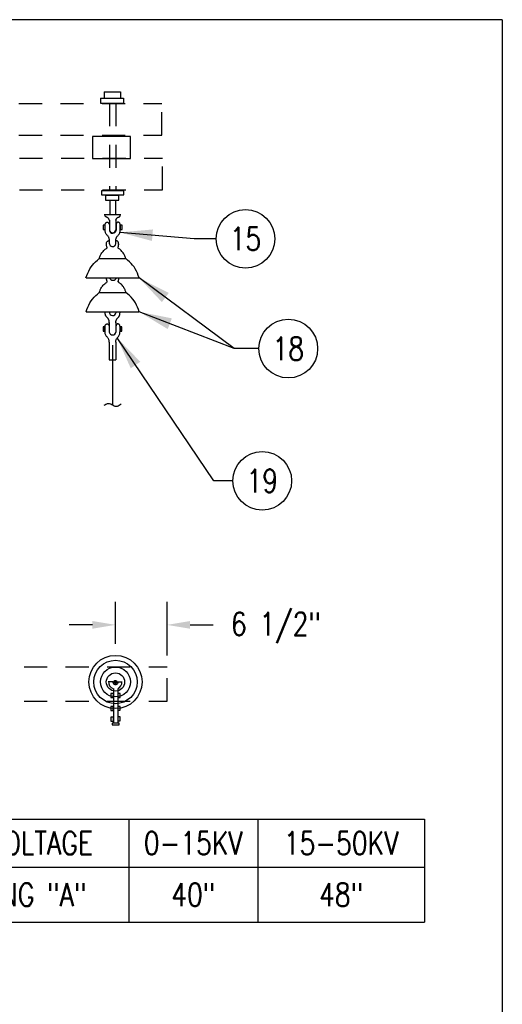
# Model space of a CAD drawing. Extents: x 0 to 7.1, y 0 to 9.85.
# Tile 6 of 6: x 4.49 to 7.1, y 4.51 to 9.85. Entities that reach past the tile are written whole.
import ezdxf
from ezdxf.enums import TextEntityAlignment as Align

# ---------------------------------------------------------------- set-up
doc = ezdxf.new("R2010")
doc.units = 0
doc.header["$MEASUREMENT"] = 0
doc.linetypes.add('HIDDEN2', pattern=[0.1875, 0.125, -0.0625])
doc.layers.add('E-DETL', color=2, linetype='CONTINUOUS')
doc.layers.add('E-DETL-TEXT', color=3, linetype='CONTINUOUS')
doc.styles.add('ROMANS', font='ROMANS.SHX', dxfattribs={"width": 0.8})

msp = doc.modelspace()

# ---------------------------------------------------------------- linework, layer by layer
at = {"layer": 'E-DETL'}
for p, q in [((7.1036, 9.8484), (0, 9.8484)), ((7.1036, 9.8484), (7.1036, 0)), ((4.9487, 9.4568), (5.0363, 9.4568)), ((4.9487, 9.4568), (4.9487, 9.4236)), ((5.0363, 9.4568), (5.0363, 9.4236)), ((4.928, 9.4236), (4.928, 9.3959)), ((4.928, 9.4236), (5.0521, 9.4236)), ((4.928, 9.3959), (5.0521, 9.3959)), ((5.0521, 9.4236), (5.0521, 9.3959)), ((5.0912, 9.2163), (4.8842, 9.2163)), ((4.8842, 9.2163), (4.8842, 9.0973)), ((5.0912, 9.0973), (5.0912, 9.2163)), ((4.8842, 9.0973), (5.0912, 9.0973)), ((5.0552, 8.9213), (4.9339, 8.9213)), ((4.9339, 8.9213), (4.9339, 8.8988)), ((5.0552, 8.8988), (5.0552, 8.9213)), ((4.9339, 8.8988), (5.0552, 8.8988)), ((5.0272, 8.8965), (4.9553, 8.8965)), ((4.9553, 8.8965), (4.9553, 8.8703)), ((4.9553, 8.8703), (5.0272, 8.8703)), ((4.979, 8.8705), (4.979, 8.7939)), ((5.0099, 8.87), (5.0099, 8.7935)), ((5.0272, 8.8703), (5.0272, 8.8965)), ((4.9516, 8.7919), (4.9512, 8.795)), ((4.9514, 8.7938), (5.0348, 8.7938)), ((4.952, 8.789), (4.9516, 8.7919)), ((4.9526, 8.7862), (4.952, 8.789)), ((4.9535, 8.7838), (4.9526, 8.7862)), ((4.9547, 8.782), (4.9535, 8.7838)), ((4.9564, 8.7807), (4.9547, 8.782)), ((4.9583, 8.7798), (4.9564, 8.7807)), ((4.9605, 8.7791), (4.9583, 8.7798)), ((4.9627, 8.7784), (4.9605, 8.7791)), ((4.9648, 8.7775), (4.9627, 8.7784)), ((4.9668, 8.7762), (4.9648, 8.7775)), ((4.9687, 8.7747), (4.9668, 8.7762)), ((4.9703, 8.7729), (4.9687, 8.7747)), ((4.9717, 8.7711), (4.9703, 8.7729)), ((4.9729, 8.7692), (4.9717, 8.7711)), ((4.9739, 8.7674), (4.9729, 8.7692)), ((4.9746, 8.7658), (4.9739, 8.7674)), ((4.9752, 8.7644), (4.9746, 8.7658)), ((4.9756, 8.7632), (4.9752, 8.7644)), ((4.9759, 8.7624), (4.9756, 8.7632)), ((4.9759, 8.7624), (4.9759, 8.7087)), ((4.9759, 8.7624), (4.976, 8.7621)), ((4.976, 8.7619), (4.9759, 8.7624)), ((4.976, 8.7621), (4.9761, 8.7619)), ((4.9761, 8.7618), (4.976, 8.7619)), ((4.9761, 8.7619), (4.9761, 8.7618)), ((5.0111, 8.7619), (5.011, 8.7618)), ((5.011, 8.7618), (5.0111, 8.7619)), ((5.0112, 8.7624), (5.0111, 8.7621)), ((5.0111, 8.7619), (5.0112, 8.7624)), ((5.0111, 8.7621), (5.0111, 8.7619)), ((5.0112, 8.7624), (5.0115, 8.7632)), ((5.0115, 8.7632), (5.0119, 8.7644)), ((5.0116, 8.7617), (5.0116, 8.7081)), ((5.0119, 8.7644), (5.0125, 8.7658)), ((5.0125, 8.7658), (5.0133, 8.7674)), ((5.0133, 8.7674), (5.0142, 8.7692)), ((5.0142, 8.7692), (5.0154, 8.7711)), ((5.0154, 8.7711), (5.0168, 8.7729)), ((5.0168, 8.7729), (5.0185, 8.7747)), ((5.0185, 8.7747), (5.0203, 8.7762)), ((5.0203, 8.7762), (5.0223, 8.7775)), ((5.0223, 8.7775), (5.0245, 8.7784)), ((5.0245, 8.7784), (5.0267, 8.7791)), ((5.0267, 8.7791), (5.0288, 8.7798)), ((5.0288, 8.7798), (5.0308, 8.7807)), ((5.0308, 8.7807), (5.0324, 8.782)), ((5.0324, 8.782), (5.0336, 8.7838)), ((5.0336, 8.7838), (5.0345, 8.7862)), ((5.0345, 8.7862), (5.0351, 8.789)), ((5.0351, 8.789), (5.0356, 8.7919)), ((5.0356, 8.7919), (5.0359, 8.795)), ((4.9931, 8.0853), (4.9931, 7.7626)), ((4.9473, 7.7601), (4.9521, 7.7627)), ((4.9521, 7.7627), (4.9568, 7.7652)), ((4.9568, 7.7652), (4.9616, 7.7672)), ((4.9616, 7.7672), (4.9662, 7.7687)), ((4.9662, 7.7687), (4.9708, 7.7693)), ((4.9708, 7.7693), (4.9754, 7.7691)), ((4.9754, 7.7691), (4.9799, 7.7681)), ((4.9799, 7.7681), (4.9843, 7.7665)), ((4.9843, 7.7665), (4.9886, 7.7644)), ((4.9886, 7.7644), (4.9929, 7.762)), ((4.9929, 7.762), (4.9972, 7.7596)), ((4.9972, 7.7596), (5.0015, 7.7573)), ((5.0015, 7.7573), (5.0057, 7.7554)), ((5.0057, 7.7554), (5.0101, 7.7543)), ((5.0101, 7.7543), (5.0147, 7.7542)), ((5.0147, 7.7542), (5.0193, 7.7553)), ((5.0193, 7.7553), (5.0242, 7.7574)), ((5.0242, 7.7574), (5.0291, 7.7604)), ((5.0291, 7.7604), (5.0342, 7.7638)), ((5.0342, 7.7638), (5.0392, 7.7676)), ((3.7804, 5.5178), (6.6828, 5.5178)), ((5.0818, 5.5178), (5.0818, 4.9594)), ((5.7795, 5.5178), (5.7795, 4.9594)), ((6.6828, 5.5178), (6.6828, 4.9594)), ((3.7804, 5.2575), (6.6828, 5.2575)), ((3.7804, 4.9594), (6.6828, 4.9594))]:
    msp.add_line(p, q, dxfattribs=at)
at = {"layer": 'E-DETL', "linetype": 'HIDDEN2'}
for p, q in [((1.5613, 9.3942), (5.2605, 9.3942)), ((4.9766, 9.3959), (4.9766, 8.9213)), ((5.0115, 9.3959), (5.0115, 8.9213)), ((5.2605, 9.2224), (5.2605, 9.3942)), ((1.5613, 9.2224), (5.2605, 9.2224)), ((1.5647, 9.0991), (5.2639, 9.0991)), ((5.2639, 8.9272), (5.2639, 9.0991)), ((1.5647, 8.9272), (5.2639, 8.9272)), ((1.5894, 6.3421), (5.2885, 6.3421)), ((5.2885, 6.1566), (5.2885, 6.3421)), ((1.5894, 6.1566), (5.2885, 6.1566))]:
    msp.add_line(p, q, dxfattribs=at)
at = {"layer": 'E-DETL', "color": 4}
for p, q in [((4.9568, 8.7478), (4.9581, 8.7489)), ((4.9581, 8.7489), (4.9597, 8.7498)), ((4.9597, 8.7498), (4.9613, 8.7507)), ((4.9613, 8.7507), (4.963, 8.7516)), ((4.963, 8.7516), (4.9647, 8.7522)), ((4.9647, 8.7522), (4.9664, 8.7523)), ((4.9664, 8.7523), (4.968, 8.7518)), ((4.968, 8.7518), (4.9695, 8.7506)), ((4.9695, 8.7506), (4.9709, 8.7487)), ((4.9709, 8.7487), (4.9722, 8.7464)), ((5.0167, 8.7487), (5.0154, 8.7464)), ((5.0181, 8.7506), (5.0167, 8.7487)), ((5.0196, 8.7518), (5.0181, 8.7506)), ((5.0212, 8.7523), (5.0196, 8.7518)), ((5.0229, 8.7522), (5.0212, 8.7523)), ((5.0246, 8.7516), (5.0229, 8.7522)), ((5.0263, 8.7507), (5.0246, 8.7516)), ((5.028, 8.7498), (5.0263, 8.7507)), ((5.0295, 8.7489), (5.028, 8.7498)), ((5.0309, 8.7478), (5.0295, 8.7489)), ((4.9529, 8.7346), (4.9428, 8.7346)), ((4.9428, 8.7346), (4.9428, 8.7119)), ((4.9428, 8.7119), (4.9529, 8.7119)), ((4.9529, 8.7119), (4.9529, 8.7346)), ((4.953, 8.724), (4.9531, 8.7302)), ((4.9531, 8.7177), (4.953, 8.724)), ((4.9531, 8.7302), (4.9533, 8.7358)), ((4.9533, 8.7117), (4.9531, 8.7177)), ((4.9533, 8.7358), (4.9538, 8.7405)), ((4.9535, 8.7062), (4.9533, 8.7117)), ((4.954, 8.7014), (4.9535, 8.7062)), ((4.9538, 8.7405), (4.9546, 8.7439)), ((4.9546, 8.6971), (4.954, 8.7014)), ((4.9546, 8.7439), (4.9556, 8.7463)), ((4.9557, 8.6932), (4.9546, 8.6971)), ((4.9556, 8.7463), (4.9568, 8.7478)), ((4.9722, 8.7464), (4.9734, 8.7437)), ((4.9734, 8.7437), (4.9747, 8.7408)), ((4.9763, 8.7384), (4.9763, 8.7062)), ((5.012, 8.7394), (5.012, 8.7057)), ((5.0142, 8.7437), (5.0129, 8.7408)), ((5.0154, 8.7464), (5.0142, 8.7437)), ((5.0321, 8.7463), (5.0309, 8.7478)), ((5.0319, 8.6932), (5.033, 8.6971)), ((5.0331, 8.7439), (5.0321, 8.7463)), ((5.033, 8.6971), (5.0337, 8.7014)), ((5.0338, 8.7405), (5.0331, 8.7439)), ((5.0337, 8.7014), (5.0341, 8.7062)), ((5.0343, 8.7358), (5.0338, 8.7405)), ((5.0341, 8.7062), (5.0344, 8.7117)), ((5.0346, 8.7302), (5.0343, 8.7358)), ((5.0344, 8.7117), (5.0345, 8.7177)), ((5.0345, 8.7177), (5.0346, 8.724)), ((5.0346, 8.724), (5.0346, 8.7302)), ((5.0447, 8.7345), (5.0347, 8.7345)), ((5.0347, 8.7345), (5.0347, 8.7118)), ((5.0347, 8.7118), (5.0447, 8.7118)), ((5.0447, 8.7118), (5.0447, 8.7345)), ((4.9572, 8.6897), (4.9557, 8.6932)), ((4.9591, 8.6865), (4.9572, 8.6897)), ((4.9615, 8.6835), (4.9591, 8.6865)), ((4.9606, 8.6395), (4.9612, 8.6421)), ((4.9612, 8.6421), (4.9622, 8.6444)), ((4.964, 8.6807), (4.9615, 8.6835)), ((4.9622, 8.6444), (4.9636, 8.6464)), ((4.9636, 8.6464), (4.9654, 8.648)), ((4.9664, 8.678), (4.964, 8.6807)), ((4.9654, 8.648), (4.9674, 8.6493)), ((4.9687, 8.6753), (4.9664, 8.678)), ((4.9674, 8.6493), (4.9693, 8.6503)), ((4.9707, 8.6726), (4.9687, 8.6753)), ((4.9693, 8.6503), (4.9711, 8.6509)), ((4.9723, 8.6698), (4.9707, 8.6726)), ((4.9711, 8.6509), (4.9724, 8.6513)), ((4.9736, 8.6672), (4.9723, 8.6698)), ((4.9724, 8.6513), (4.9735, 8.6514)), ((4.9735, 8.6514), (4.9743, 8.6514)), ((4.9745, 8.6647), (4.9736, 8.6672)), ((4.9743, 8.6514), (4.975, 8.6512)), ((4.9752, 8.6623), (4.9745, 8.6647)), ((4.975, 8.6512), (4.9756, 8.651)), ((4.9757, 8.6601), (4.9752, 8.6623)), ((4.9759, 8.6581), (4.9757, 8.6601)), ((4.976, 8.6562), (4.9759, 8.6581)), ((4.976, 8.6544), (4.976, 8.6562)), ((4.976, 8.6526), (4.976, 8.6544)), ((4.976, 8.6358), (4.976, 8.6526)), ((5.0116, 8.6562), (5.0117, 8.6581)), ((5.0116, 8.6544), (5.0116, 8.6562)), ((5.0116, 8.6526), (5.0116, 8.6544)), ((5.0117, 8.6581), (5.0119, 8.6601)), ((5.0118, 8.6376), (5.0118, 8.6514)), ((5.0119, 8.6601), (5.0124, 8.6623)), ((5.0138, 8.6504), (5.0121, 8.6506)), ((5.0124, 8.6623), (5.0131, 8.6647)), ((5.0131, 8.6647), (5.0141, 8.6672)), ((5.0155, 8.6501), (5.0138, 8.6504)), ((5.0141, 8.6672), (5.0153, 8.6698)), ((5.0153, 8.6698), (5.0169, 8.6726)), ((5.0172, 8.6498), (5.0155, 8.6501)), ((5.0169, 8.6726), (5.0189, 8.6753)), ((5.0187, 8.6493), (5.0172, 8.6498)), ((5.0202, 8.6486), (5.0187, 8.6493)), ((5.0189, 8.6753), (5.0212, 8.678)), ((5.0215, 8.6477), (5.0202, 8.6486)), ((5.0212, 8.678), (5.0237, 8.6807)), ((5.0226, 8.6466), (5.0215, 8.6477)), ((5.0236, 8.6452), (5.0226, 8.6466)), ((5.0245, 8.6437), (5.0236, 8.6452)), ((5.0237, 8.6807), (5.0262, 8.6835)), ((5.0251, 8.642), (5.0245, 8.6437)), ((5.0256, 8.6402), (5.0251, 8.642)), ((5.0262, 8.6835), (5.0285, 8.6865)), ((5.0285, 8.6865), (5.0305, 8.6897)), ((5.0305, 8.6897), (5.0319, 8.6932)), ((4.9351, 8.5849), (4.9382, 8.5892)), ((4.9382, 8.5892), (4.9417, 8.5934)), ((4.9417, 8.5934), (4.9457, 8.5975)), ((4.9457, 8.5975), (4.9498, 8.6012)), ((4.9498, 8.6012), (4.9538, 8.6046)), ((4.9538, 8.6046), (4.9574, 8.6074)), ((4.9574, 8.6074), (4.9603, 8.6095)), ((4.9597, 8.6322), (4.9596, 8.6337)), ((4.9597, 8.6307), (4.9597, 8.6322)), ((4.9599, 8.629), (4.9597, 8.6307)), ((4.9601, 8.6271), (4.9599, 8.629)), ((4.9605, 8.625), (4.9601, 8.6271)), ((4.9603, 8.6337), (4.9604, 8.6367)), ((4.9604, 8.6307), (4.9603, 8.6337)), ((4.9603, 8.6095), (4.9622, 8.6108)), ((4.9604, 8.6367), (4.9606, 8.6395)), ((4.961, 8.6226), (4.9605, 8.625)), ((4.9615, 8.6201), (4.961, 8.6226)), ((4.9622, 8.6176), (4.9615, 8.6201)), ((4.9628, 8.6155), (4.9622, 8.6176)), ((4.9622, 8.6108), (4.9633, 8.6116)), ((4.9633, 8.6139), (4.9628, 8.6155)), ((4.9637, 8.6128), (4.9633, 8.6139)), ((4.9633, 8.6116), (4.9637, 8.6122)), ((4.9637, 8.6122), (4.9637, 8.6128)), ((5.0224, 8.6128), (5.0228, 8.6139)), ((5.0224, 8.6122), (5.0224, 8.6128)), ((5.0228, 8.6116), (5.0224, 8.6122)), ((5.0228, 8.6139), (5.0233, 8.6155)), ((5.0239, 8.6108), (5.0228, 8.6116)), ((5.0233, 8.6155), (5.024, 8.6176)), ((5.0259, 8.6095), (5.0239, 8.6108)), ((5.024, 8.6176), (5.0246, 8.6201)), ((5.0246, 8.6201), (5.0252, 8.6226)), ((5.0252, 8.6226), (5.0257, 8.625)), ((5.0259, 8.6382), (5.0256, 8.6402)), ((5.0257, 8.625), (5.026, 8.6271)), ((5.0261, 8.6362), (5.0259, 8.6382)), ((5.0287, 8.6074), (5.0259, 8.6095)), ((5.026, 8.6271), (5.0263, 8.629)), ((5.0262, 8.634), (5.0261, 8.6362)), ((5.0263, 8.6319), (5.0262, 8.634)), ((5.0263, 8.629), (5.0264, 8.6307)), ((5.0264, 8.6307), (5.0265, 8.6322)), ((5.0265, 8.6322), (5.0265, 8.6337)), ((5.0323, 8.6046), (5.0287, 8.6074)), ((5.0363, 8.6012), (5.0323, 8.6046)), ((5.0405, 8.5975), (5.0363, 8.6012)), ((5.0444, 8.5934), (5.0405, 8.5975)), ((5.048, 8.5892), (5.0444, 8.5934)), ((5.0511, 8.5849), (5.048, 8.5892)), ((4.8928, 8.5283), (4.9018, 8.5371)), ((4.9018, 8.5371), (4.9113, 8.5456)), ((4.9113, 8.5456), (4.9209, 8.5539)), ((4.9209, 8.5539), (4.9221, 8.5574)), ((4.9209, 8.5539), (5.0643, 8.5539)), ((4.9221, 8.5574), (4.9233, 8.5609)), ((4.9233, 8.5609), (4.9246, 8.5646)), ((4.9246, 8.5646), (4.9262, 8.5683)), ((4.9262, 8.5683), (4.9279, 8.5722)), ((4.9279, 8.5722), (4.93, 8.5763)), ((4.93, 8.5763), (4.9323, 8.5806)), ((4.9323, 8.5806), (4.9351, 8.5849)), ((5.0538, 8.5806), (5.0511, 8.5849)), ((5.0562, 8.5763), (5.0538, 8.5806)), ((5.0582, 8.5722), (5.0562, 8.5763)), ((5.06, 8.5683), (5.0582, 8.5722)), ((5.0615, 8.5646), (5.06, 8.5683)), ((5.0628, 8.5609), (5.0615, 8.5646)), ((5.0641, 8.5574), (5.0628, 8.5609)), ((5.0652, 8.5539), (5.0641, 8.5574)), ((5.0749, 8.5456), (5.0652, 8.5539)), ((5.0843, 8.5371), (5.0749, 8.5456)), ((5.0934, 8.5283), (5.0843, 8.5371)), ((4.8586, 8.4744), (4.864, 8.4865)), ((4.864, 8.4865), (4.8699, 8.4981)), ((4.8699, 8.4981), (4.8766, 8.509)), ((4.8766, 8.509), (4.8843, 8.519)), ((4.8843, 8.519), (4.8928, 8.5283)), ((5.1018, 8.519), (5.0934, 8.5283)), ((5.1095, 8.509), (5.1018, 8.519)), ((5.1162, 8.4981), (5.1095, 8.509)), ((5.1222, 8.4865), (5.1162, 8.4981)), ((5.1275, 8.4744), (5.1222, 8.4865)), ((4.849, 8.4492), (4.8537, 8.4619)), ((4.8497, 8.4508), (5.1352, 8.4508)), ((4.8537, 8.4619), (4.8586, 8.4744)), ((4.9604, 8.4485), (4.9604, 8.45)), ((4.9605, 8.4469), (4.9604, 8.4485)), ((4.9606, 8.4452), (4.9605, 8.4469)), ((4.9608, 8.4434), (4.9606, 8.4452)), ((4.9612, 8.4413), (4.9608, 8.4434)), ((4.9617, 8.4388), (4.9612, 8.4413)), ((4.9623, 8.4363), (4.9617, 8.4388)), ((4.9629, 8.4339), (4.9623, 8.4363)), ((4.9635, 8.4317), (4.9629, 8.4339)), ((4.9629, 8.427), (4.964, 8.4278)), ((4.9641, 8.4301), (4.9635, 8.4317)), ((4.964, 8.4278), (4.9645, 8.4284)), ((4.9644, 8.429), (4.9641, 8.4301)), ((4.9645, 8.4284), (4.9644, 8.429)), ((5.0231, 8.4284), (5.0232, 8.429)), ((5.0236, 8.4278), (5.0231, 8.4284)), ((5.0232, 8.429), (5.0236, 8.4301)), ((5.0236, 8.4301), (5.0241, 8.4317)), ((5.0247, 8.427), (5.0236, 8.4278)), ((5.0241, 8.4317), (5.0247, 8.4339)), ((5.0247, 8.4339), (5.0253, 8.4363)), ((5.0253, 8.4363), (5.0259, 8.4388)), ((5.0259, 8.4388), (5.0264, 8.4413)), ((5.0264, 8.4413), (5.0268, 8.4434)), ((5.0268, 8.4434), (5.027, 8.4452)), ((5.027, 8.4452), (5.0271, 8.4469)), ((5.0271, 8.4469), (5.0272, 8.4485)), ((5.0272, 8.4485), (5.0273, 8.45)), ((5.1324, 8.4619), (5.1275, 8.4744)), ((5.1372, 8.4492), (5.1324, 8.4619)), ((4.9228, 8.3736), (4.924, 8.3772)), ((4.924, 8.3772), (4.9254, 8.3808)), ((4.9254, 8.3808), (4.9269, 8.3846)), ((4.9269, 8.3846), (4.9287, 8.3885)), ((4.9287, 8.3885), (4.9307, 8.3926)), ((4.9307, 8.3926), (4.9331, 8.3968)), ((4.9331, 8.3968), (4.9358, 8.4011)), ((4.9358, 8.4011), (4.9389, 8.4054)), ((4.9389, 8.4054), (4.9425, 8.4096)), ((4.9425, 8.4096), (4.9464, 8.4137)), ((4.9464, 8.4137), (4.9506, 8.4175)), ((4.9506, 8.4175), (4.9546, 8.4208)), ((4.9546, 8.4208), (4.9581, 8.4236)), ((4.9581, 8.4236), (4.961, 8.4257)), ((4.961, 8.4257), (4.9629, 8.427)), ((5.0266, 8.4257), (5.0247, 8.427)), ((5.0295, 8.4236), (5.0266, 8.4257)), ((5.0331, 8.4208), (5.0295, 8.4236)), ((5.0371, 8.4175), (5.0331, 8.4208)), ((5.0412, 8.4137), (5.0371, 8.4175)), ((5.0452, 8.4096), (5.0412, 8.4137)), ((5.0487, 8.4054), (5.0452, 8.4096)), ((5.0518, 8.4011), (5.0487, 8.4054)), ((5.0546, 8.3968), (5.0518, 8.4011)), ((5.0569, 8.3926), (5.0546, 8.3968)), ((5.059, 8.3885), (5.0569, 8.3926)), ((5.0607, 8.3846), (5.059, 8.3885)), ((5.0622, 8.3808), (5.0607, 8.3846)), ((5.0636, 8.3772), (5.0622, 8.3808)), ((5.0648, 8.3736), (5.0636, 8.3772)), ((4.8707, 8.3143), (4.8774, 8.3252)), ((4.8774, 8.3252), (4.885, 8.3352)), ((4.885, 8.3352), (4.8935, 8.3446)), ((4.8935, 8.3446), (4.9026, 8.3534)), ((4.9026, 8.3534), (4.912, 8.3618)), ((4.912, 8.3618), (4.9217, 8.3701)), ((4.9217, 8.3701), (4.9228, 8.3736)), ((4.9217, 8.3701), (5.065, 8.3701)), ((5.066, 8.3701), (5.0648, 8.3736)), ((5.0756, 8.3618), (5.066, 8.3701)), ((5.0851, 8.3534), (5.0756, 8.3618)), ((5.0941, 8.3446), (5.0851, 8.3534)), ((5.1026, 8.3352), (5.0941, 8.3446)), ((5.1102, 8.3252), (5.1026, 8.3352)), ((5.117, 8.3143), (5.1102, 8.3252)), ((4.8497, 8.2655), (4.8545, 8.2781)), ((4.8545, 8.2781), (4.8594, 8.2906)), ((4.8594, 8.2906), (4.8647, 8.3027)), ((4.8647, 8.3027), (4.8707, 8.3143)), ((5.1229, 8.3027), (5.117, 8.3143)), ((5.1282, 8.2906), (5.1229, 8.3027)), ((5.1332, 8.2781), (5.1282, 8.2906)), ((5.1379, 8.2655), (5.1332, 8.2781)), ((4.8497, 8.2655), (5.1352, 8.2655)), ((4.9529, 8.2664), (4.9528, 8.2671)), ((4.9529, 8.2657), (4.9529, 8.2664)), ((4.9529, 8.265), (4.9529, 8.2657)), ((4.953, 8.2643), (4.9529, 8.265)), ((4.953, 8.2637), (4.953, 8.2643)), ((4.9532, 8.2602), (4.953, 8.2637)), ((4.9534, 8.257), (4.9532, 8.2602)), ((4.9538, 8.254), (4.9534, 8.257)), ((4.9543, 8.2513), (4.9538, 8.254)), ((4.9549, 8.2487), (4.9543, 8.2513)), ((4.9558, 8.2463), (4.9549, 8.2487)), ((4.9569, 8.2441), (4.9558, 8.2463)), ((4.9581, 8.2419), (4.9569, 8.2441)), ((4.9594, 8.2399), (4.9581, 8.2419)), ((4.9609, 8.238), (4.9594, 8.2399)), ((4.9625, 8.2361), (4.9609, 8.238)), ((4.9642, 8.2343), (4.9625, 8.2361)), ((4.9658, 8.2326), (4.9642, 8.2343)), ((4.9674, 8.2308), (4.9658, 8.2326)), ((4.9688, 8.229), (4.9674, 8.2308)), ((4.9701, 8.2273), (4.9688, 8.229)), ((4.9712, 8.2255), (4.9701, 8.2273)), ((4.9722, 8.2237), (4.9712, 8.2255)), ((4.973, 8.222), (4.9722, 8.2237)), ((4.9737, 8.2203), (4.973, 8.222)), ((4.9743, 8.2187), (4.9737, 8.2203)), ((4.9747, 8.2172), (4.9743, 8.2187)), ((4.9751, 8.2157), (4.9747, 8.2172)), ((4.9753, 8.2143), (4.9751, 8.2157)), ((5.0116, 8.2665), (5.0116, 8.26)), ((5.0116, 8.2144), (5.0118, 8.2158)), ((5.0118, 8.2158), (5.0122, 8.2174)), ((5.0122, 8.2174), (5.0127, 8.2189)), ((5.0127, 8.2189), (5.0133, 8.2206)), ((5.0133, 8.2206), (5.014, 8.2223)), ((5.014, 8.2223), (5.0149, 8.2241)), ((5.0149, 8.2241), (5.0159, 8.2259)), ((5.0159, 8.2259), (5.0171, 8.2277)), ((5.0171, 8.2277), (5.0184, 8.2295)), ((5.0184, 8.2295), (5.0199, 8.2313)), ((5.0199, 8.2313), (5.0215, 8.233)), ((5.0215, 8.233), (5.0232, 8.2349)), ((5.0232, 8.2349), (5.0248, 8.2367)), ((5.0248, 8.2367), (5.0264, 8.2386)), ((5.0264, 8.2386), (5.0279, 8.2406)), ((5.0279, 8.2406), (5.0292, 8.2427)), ((5.0292, 8.2427), (5.0304, 8.2449)), ((5.0304, 8.2449), (5.0314, 8.2472)), ((5.0314, 8.2472), (5.0322, 8.2497)), ((5.0322, 8.2497), (5.0328, 8.2524)), ((5.0328, 8.2524), (5.0333, 8.2553)), ((5.0333, 8.2553), (5.0336, 8.2584)), ((5.0336, 8.2584), (5.0338, 8.2618)), ((5.0338, 8.2618), (5.034, 8.2654)), ((4.9523, 8.1837), (4.9422, 8.1837)), ((4.9422, 8.1837), (4.9422, 8.1609)), ((4.9523, 8.1609), (4.9523, 8.1837)), ((4.9524, 8.1731), (4.9525, 8.1792)), ((4.9525, 8.1668), (4.9524, 8.1731)), ((4.9525, 8.1792), (4.9528, 8.1849)), ((4.9527, 8.1607), (4.9525, 8.1668)), ((4.9528, 8.1849), (4.9533, 8.1895)), ((4.9533, 8.1895), (4.954, 8.193)), ((4.954, 8.193), (4.955, 8.1953)), ((4.955, 8.1953), (4.9562, 8.1969)), ((4.9562, 8.1969), (4.9576, 8.198)), ((4.9576, 8.198), (4.9591, 8.1989)), ((4.9591, 8.1989), (4.9607, 8.1998)), ((4.9607, 8.1998), (4.9624, 8.2006)), ((4.9624, 8.2006), (4.9642, 8.2012)), ((4.9642, 8.2012), (4.9658, 8.2014)), ((4.9658, 8.2014), (4.9674, 8.2009)), ((4.9674, 8.2009), (4.9689, 8.1996)), ((4.9689, 8.1996), (4.9703, 8.1978)), ((4.9703, 8.1978), (4.9716, 8.1954)), ((4.9716, 8.1954), (4.9729, 8.1927)), ((4.9729, 8.1927), (4.9741, 8.1899)), ((4.9755, 8.2129), (4.9753, 8.2143)), ((4.9756, 8.2117), (4.9755, 8.2129)), ((4.9757, 8.2104), (4.9756, 8.2117)), ((4.9756, 8.2081), (4.9757, 8.2093)), ((4.9756, 8.207), (4.9756, 8.2081)), ((4.9757, 8.2093), (4.9757, 8.2104)), ((4.9758, 8.2078), (4.9758, 8.1553)), ((5.0112, 8.2105), (5.0113, 8.2117)), ((5.0112, 8.2093), (5.0112, 8.2105)), ((5.0112, 8.2081), (5.0112, 8.2093)), ((5.0113, 8.207), (5.0112, 8.2081)), ((5.0113, 8.2117), (5.0114, 8.213)), ((5.0114, 8.213), (5.0116, 8.2144)), ((5.0115, 8.2072), (5.0115, 8.1547)), ((5.0136, 8.1927), (5.0124, 8.1899)), ((5.0149, 8.1954), (5.0136, 8.1927)), ((5.0162, 8.1978), (5.0149, 8.1954)), ((5.0176, 8.1996), (5.0162, 8.1978)), ((5.0191, 8.2009), (5.0176, 8.1996)), ((5.0207, 8.2014), (5.0191, 8.2009)), ((5.0224, 8.2012), (5.0207, 8.2014)), ((5.0241, 8.2006), (5.0224, 8.2012)), ((5.0258, 8.1998), (5.0241, 8.2006)), ((5.0274, 8.1989), (5.0258, 8.1998)), ((5.0289, 8.198), (5.0274, 8.1989)), ((5.0303, 8.1969), (5.0289, 8.198)), ((5.0315, 8.1953), (5.0303, 8.1969)), ((5.0325, 8.193), (5.0315, 8.1953)), ((5.0332, 8.1895), (5.0325, 8.193)), ((5.0337, 8.1849), (5.0332, 8.1895)), ((5.034, 8.1792), (5.0337, 8.1849)), ((5.0338, 8.1607), (5.034, 8.1668)), ((5.0341, 8.1731), (5.034, 8.1792)), ((5.034, 8.1668), (5.0341, 8.1731)), ((5.0442, 8.1836), (5.0341, 8.1836)), ((5.0341, 8.1836), (5.0341, 8.1608)), ((5.0442, 8.1608), (5.0442, 8.1836)), ((4.9422, 8.1609), (4.9523, 8.1609)), ((4.953, 8.1553), (4.9527, 8.1607)), ((4.9534, 8.1504), (4.953, 8.1553)), ((4.9541, 8.1461), (4.9534, 8.1504)), ((4.9551, 8.1422), (4.9541, 8.1461)), ((4.9566, 8.1387), (4.9551, 8.1422)), ((4.9586, 8.1355), (4.9566, 8.1387)), ((4.9609, 8.1325), (4.9586, 8.1355)), ((4.9634, 8.1297), (4.9609, 8.1325)), ((4.9659, 8.127), (4.9634, 8.1297)), ((4.9682, 8.1243), (4.9659, 8.127)), ((4.9701, 8.1216), (4.9682, 8.1243)), ((4.9717, 8.1189), (4.9701, 8.1216)), ((4.973, 8.1162), (4.9717, 8.1189)), ((4.974, 8.1137), (4.973, 8.1162)), ((4.9747, 8.1113), (4.974, 8.1137)), ((4.9751, 8.1091), (4.9747, 8.1113)), ((4.9754, 8.1071), (4.9751, 8.1091)), ((5.0111, 8.1071), (5.0114, 8.1091)), ((5.0114, 8.1091), (5.0118, 8.1113)), ((5.0118, 8.1113), (5.0125, 8.1137)), ((5.0125, 8.1137), (5.0135, 8.1162)), ((5.0135, 8.1162), (5.0148, 8.1189)), ((5.0148, 8.1189), (5.0164, 8.1216)), ((5.0164, 8.1216), (5.0183, 8.1243)), ((5.0183, 8.1243), (5.0206, 8.127)), ((5.0206, 8.127), (5.0231, 8.1297)), ((5.0231, 8.1297), (5.0256, 8.1325)), ((5.0256, 8.1325), (5.0279, 8.1355)), ((5.0279, 8.1355), (5.0299, 8.1387)), ((5.0299, 8.1387), (5.0314, 8.1422)), ((5.0314, 8.1422), (5.0324, 8.1461)), ((5.0324, 8.1461), (5.0331, 8.1504)), ((5.0331, 8.1504), (5.0335, 8.1553)), ((5.0335, 8.1553), (5.0338, 8.1607)), ((5.0341, 8.1608), (5.0442, 8.1608)), ((4.9755, 8.1052), (4.9754, 8.1071)), ((4.9754, 8.1017), (4.9755, 8.1034)), ((4.9754, 8.1017), (4.9754, 8.0066)), ((4.9755, 8.1034), (4.9755, 8.1052)), ((5.011, 8.1052), (5.0111, 8.1071)), ((5.011, 8.1034), (5.011, 8.1052)), ((5.0111, 8.1017), (5.011, 8.1034)), ((5.0111, 8.1017), (5.0111, 8.0066)), ((4.9754, 8.0066), (5.0111, 8.0066)), ((4.9714, 6.2629), (4.9948, 6.2629)), ((5.0003, 6.2598), (5.0093, 6.2688)), ((5.0005, 6.2614), (5.0079, 6.2688)), ((5.0006, 6.2587), (5.0105, 6.2686)), ((5.0007, 6.263), (5.006, 6.2684)), ((5.0009, 6.2576), (5.0117, 6.2684)), ((5.0009, 6.2576), (5.0117, 6.2684)), ((5.0013, 6.2566), (5.0125, 6.2678)), ((5.0019, 6.2558), (5.0134, 6.2673)), ((5.0025, 6.255), (5.0143, 6.2667)), ((5.0032, 6.2542), (5.0149, 6.2659)), ((5.0041, 6.2537), (5.0155, 6.2651)), ((5.0041, 6.2537), (5.0155, 6.2651)), ((5.005, 6.2532), (5.0161, 6.2643)), ((5.0059, 6.2527), (5.0165, 6.2633)), ((5.0071, 6.2525), (5.0167, 6.2621)), ((5.0084, 6.2523), (5.0169, 6.2609)), ((5.0098, 6.2523), (5.0168, 6.2594)), ((5.0098, 6.2523), (5.0168, 6.2594)), ((5.0118, 6.2529), (5.0162, 6.2574)), ((5.0243, 6.2617), (5.046, 6.2617)), ((4.9977, 6.1974), (4.9844, 6.1974)), ((4.9844, 6.1974), (4.9844, 6.176)), ((4.9977, 6.2257), (4.9977, 6.0352)), ((4.9977, 6.176), (4.9977, 6.1974)), ((5.0344, 6.1973), (5.0212, 6.1973)), ((5.0212, 6.1973), (5.0212, 6.1759)), ((5.0217, 6.222), (5.0217, 6.0355)), ((5.0344, 6.1759), (5.0344, 6.1973)), ((4.9844, 6.176), (4.9977, 6.176)), ((5.0212, 6.1759), (5.0344, 6.1759)), ((4.9974, 6.1273), (4.9842, 6.1273)), ((4.9842, 6.1273), (4.9842, 6.1059)), ((4.9842, 6.1059), (4.9974, 6.1059)), ((4.9974, 6.1059), (4.9974, 6.1273)), ((5.0346, 6.1285), (5.0214, 6.1285)), ((5.0214, 6.1285), (5.0214, 6.1071)), ((5.0214, 6.1071), (5.0346, 6.1071)), ((5.0346, 6.1071), (5.0346, 6.1285)), ((4.9977, 6.0701), (4.9844, 6.0701)), ((4.9844, 6.0701), (4.9844, 6.0486)), ((4.9844, 6.0486), (4.9977, 6.0486)), ((5.0289, 6.0381), (4.992, 6.0381)), ((4.992, 6.0381), (4.992, 6.0275)), ((4.992, 6.0275), (5.0289, 6.0275)), ((4.9977, 6.0486), (4.9977, 6.0701)), ((5.0346, 6.0713), (5.0214, 6.0713)), ((5.0214, 6.0713), (5.0214, 6.0499)), ((5.0214, 6.0499), (5.0346, 6.0499)), ((5.0289, 6.0275), (5.0289, 6.0381)), ((5.0346, 6.0499), (5.0346, 6.0713))]:
    msp.add_line(p, q, dxfattribs=at)
for centre, radius in [((5.0092, 6.2605), 0.1439), ((5.0092, 6.2605), 0.1177), ((5.0092, 6.2605), 0.0811), ((5.0092, 6.2605), 0.0496), ((5.0086, 6.2606), 0.00838)]:
    msp.add_circle(centre, radius, dxfattribs=at)
at = {"layer": 'E-DETL'}
msp.add_arc((4.9938, 8.7122), 0.0182, 190.8109, 352.949, dxfattribs=at)
at = {"layer": 'E-DETL', "color": 4}
for centre, radius, start, end in [((4.9942, 8.7097), 0.0182, 190.8109, 352.949), ((4.9936, 8.6375), 0.0179, 178.9542, 6.3823), ((4.9953, 8.456), 0.0195, 197.9562, 341.3969), ((4.9939, 8.264), 0.0182, 177.2493, 352.949), ((4.9937, 8.1587), 0.0182, 190.8109, 352.949), ((5.0078, 6.2591), 0.0364, 171.2441, 254.9986), ((5.0092, 6.2611), 0.0148, 173.6008, 9.6145), ((5.0078, 6.2591), 0.0364, 291.5414, 2.8854)]:
    msp.add_arc(centre, radius, start, end, dxfattribs=at)
msp.add_point((5.0092, 6.2605), dxfattribs=at)
at = {"layer": 'E-DETL-TEXT'}
for p, q in [((5.4349, 8.6615), (5.0327, 8.6962)), ((5.554, 8.6615), (5.4349, 8.6615)), ((5.6512, 8.0666), (5.1372, 8.4492)), ((5.6512, 8.0666), (5.1379, 8.2655)), ((5.5422, 7.3501), (5.0183, 8.1243)), ((5.7858, 8.0666), (5.6512, 8.0666)), ((5.6448, 7.3501), (5.5422, 7.3501)), ((5.0092, 6.4669), (5.0092, 6.6948)), ((5.2885, 6.4046), (5.2885, 6.6948)), ((4.8842, 6.5698), (4.7592, 6.5698)), ((5.4135, 6.5698), (5.5385, 6.5698))]:
    msp.add_line(p, q, dxfattribs=at)
for centre in [(5.713, 8.6615), (5.9448, 8.0666), (5.8038, 7.3501)]:
    msp.add_circle(centre, 0.159, dxfattribs=at)
for points in [[(5.2067, 8.6498), (5.0327, 8.6962), (5.212, 8.712)], [(5.2607, 8.3183), (5.1372, 8.4492), (5.298, 8.3685)], [(5.2919, 8.1723), (5.1379, 8.2655), (5.3145, 8.2306)], [(5.0918, 7.96), (5.0183, 8.1243), (5.1435, 7.995)], [(4.8842, 6.5907), (4.8842, 6.549), (5.0092, 6.5698)], [(5.4135, 6.5907), (5.4135, 6.549), (5.2885, 6.5698)]]:
    msp.add_solid(points, dxfattribs=at)

# ---------------------------------------------------------------- texts
at = {"layer": 'E-DETL-TEXT', "style": 'ROMANS', "width": 0.8}
for s, p in [('15', (5.713, 8.6615)), ('18', (5.9448, 8.0666)), ('19', (5.8038, 7.3501)), ('%%C-%%C VOLTAGE', (4.4311, 5.3876)), ('0-15KV', (5.4306, 5.3876)), ('15-50KV', (6.2311, 5.3876)), ('SPACING "A"', (4.4311, 5.1084)), ('40"', (5.4306, 5.1084)), ('48"', (6.2311, 5.1084))]:
    msp.add_text(s, height=0.125, dxfattribs=at).set_placement(p, align=Align.MIDDLE)
at = {"layer": 'E-DETL-TEXT', "insert": (5.8783, 6.5538), "char_height": 0.125, "attachment_point": 5, "style": 'ROMANS'}
msp.add_mtext('\\A1;6 1/2"', dxfattribs=at)

doc.saveas('drawing.dxf')
